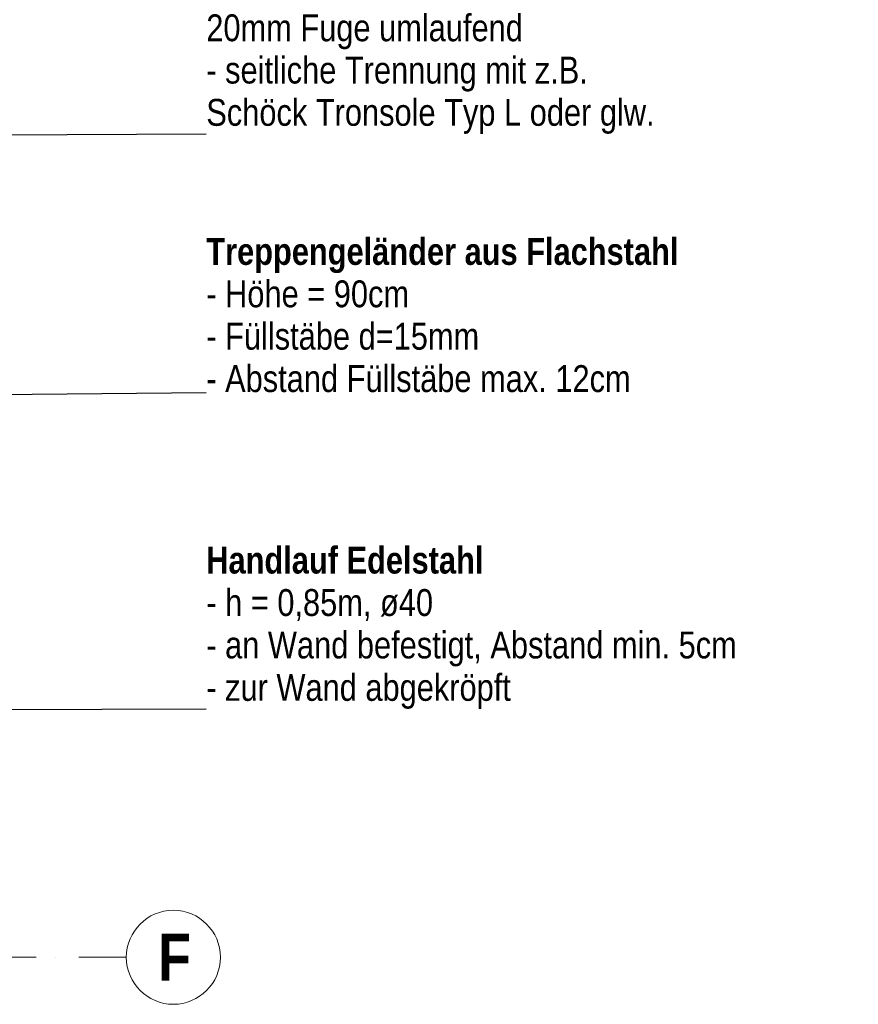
# Model space of a CAD drawing. Header units: metres. Extents: x -58265 to 688021, y -56222 to 35250.
# Tile 22 of 67: x 549917 to 553038, y -50888 to -47224. Entities that reach past the tile are written whole.
import ezdxf

# ---------------------------------------------------------------- set-up
doc = ezdxf.new("R2010")
doc.units = ezdxf.units.M
doc.header["$LTSCALE"] = 0.05
doc.linetypes.add('Strichpunktlinie', pattern=[13405.555248, 7055.555344, -3527.777672, 0, -2822.222233])
doc.layers.add('A_4_Detail_Text', color=7, linetype='Continuous')
doc.layers.add('A_5_Detail_Inhalt', color=7, linetype='Continuous')
doc.styles.add('ERSTELLTER_STIL_2', font='txt')
doc.styles.add('ERSTELLTER_STIL_4', font='txt')
doc.dimstyles.new('ERSTELLTER_STIL__9', dxfattribs={"dimtxt": 0.18, "dimasz": 72.96, "dimexe": 0.18, "dimexo": 0.0625, "dimgap": 0, "dimtad": 0, "dimtih": 1, "dimtoh": 1, "dimdec": 4, "dimzin": 0, "dimdsep": 46, "dimcen": 0.09, "dimadec": 0, "dimazin": 0, "dimtfac": 1, "dimtdec": 4, "dimtmove": 0, "dimatfit": 3, "dimldrblk": 'ARROWHEAD_11', "dimfxl": 1, "dimtolj": 1, "dimtzin": 0, "dimarcsym": 0})

# ---------------------------------------------------------------- blocks, each defined once
blk = doc.blocks.new('ARROWHEAD_11')
at = {"color": 0, "linetype": 'Continuous', "lineweight": 0}
blk.add_line((0, 0), (-1, 0), dxfattribs=at)
at = {"color": 0, "linetype": 'Continuous', "lineweight": 0, "const_width": 0.25, "flags": 128}
blk.add_lwpolyline([(-0.125, 0, 1), (0.125, 0, 1)], format="xyb", close=True, dxfattribs=at)

msp = doc.modelspace()

# ---------------------------------------------------------------- linework, layer by layer
at = {"layer": 'A_5_Detail_Inhalt', "color": 7, "linetype": 'Strichpunktlinie', "lineweight": 15, "ltscale": 0.5}
msp.add_line((550313.807, -50713.264), (544271.121, -50713.264), dxfattribs=at)
at = {"layer": 'A_5_Detail_Inhalt', "color": 7, "linetype": 'Continuous', "lineweight": 15}
msp.add_circle((550488.807, -50713.264), 175, dxfattribs=at)

# ---------------------------------------------------------------- texts
at = {"layer": 'A_4_Detail_Text', "color": 7, "linetype": 'Continuous', "lineweight": 100, "char_height": 100, "attachment_point": 7}
for s, insert, line_spacing_factor, style in [('\\A1;{\\pql;\\fSwis721 Cn BT|b0|i0|c0|p0;\\W1.000000;20mm Fuge umlaufend\\P\\pql;\\fSwis721 Cn BT|b0|i0|c0|p0;\\W1.000000;- \\fSwis721 Cn BT|b0|i0|c0|p0;\\W1.000000;seitliche Trennung mit z.B.\\P\\pql;\\fSwis721 Cn BT|b0|i0|c0|p0;\\W1.000000;Schöck Tronsole Typ L oder glw.}', (550611.404, -47648.664), 0.94396, 'ERSTELLTER_STIL_2'), ('\\A1;{\\pql;\\fSwis721 Cn BT|b1|i0|c0|p0;\\W1.000000;Treppengeländer aus Flachstahl\\fSwis721 Cn BT|b0|i0|c0|p0;\\W1.000000; \\P\\pql;\\fSwis721 Cn BT|b0|i0|c0|p0;\\W1.000000;- \\fSwis721 Cn BT|b0|i0|c0|p0;\\W1.000000;Höhe\\fSwis721 Cn BT|b0|i0|c0|p0;\\W1.000000; = 90cm\\P\\pql;\\fSwis721 Cn BT|b0|i0|c0|p0;\\W1.000000;- Füllstäbe d=15mm\\P\\pql;\\fSwis721 Cn BT|b0|i0|c0|p0;\\W1.000000;- Abstand Füllstäbe max. 12cm}', (550611.404, -48610.786), 0.946298, 'ERSTELLTER_STIL_4'), ('\\A1;{\\pql;\\fSwis721 Cn BT|b1|i0|c0|p0;\\W1.000000;Handlauf Edelstahl\\P\\pql;\\fSwis721 Cn BT|b0|i0|c0|p0;\\W1.000000;- h = 0,85m, \\fSwis721 Cn BT|b0|i0|c0|p0;\\W1.000000;ø40\\P\\pql;\\fSwis721 Cn BT|b0|i0|c0|p0;\\W1.000000;- an Wand befestigt, Abstand min. 5cm\\P\\pql;\\fSwis721 Cn BT|b0|i0|c0|p0;\\W1.000000;- zur Wand abgekröpft}', (550611.404, -49788.905), 0.947303, 'ERSTELLTER_STIL_4')]:
    msp.add_mtext(s, dxfattribs=dict(at, insert=insert, line_spacing_factor=line_spacing_factor, style=style))
at = {"layer": 'A_5_Detail_Inhalt', "color": 7, "linetype": 'Continuous', "lineweight": 20, "insert": (550431.784, -50625.308), "char_height": 175, "attachment_point": 1, "style": 'ERSTELLTER_STIL_4'}
msp.add_mtext('\\A1;{\\pql;\\pt0;\\fSwis721 Cn BT|b1|i0|c0|p0;\\W1.000000;F}', dxfattribs=at)

# ---------------------------------------------------------------- leaders
at = {"layer": 'A_4_Detail_Text', "color": 7, "linetype": 'Continuous', "lineweight": 100, "annotation_type": 0, "has_hookline": 1, "hookline_direction": 0}
for points, text_width in [([(548419.926, -47658.386), (550611.404, -47648.664)], 1648.6), ([(547192.674, -48645.446), (550611.404, -48610.786)], 1678.7), ([(548366.861, -49794.139), (550611.404, -49788.905)], 1965.3)]:
    msp.add_leader(points, dimstyle='ERSTELLTER_STIL__9', dxfattribs=dict(at, text_width=text_width))

doc.saveas('drawing.dxf')
